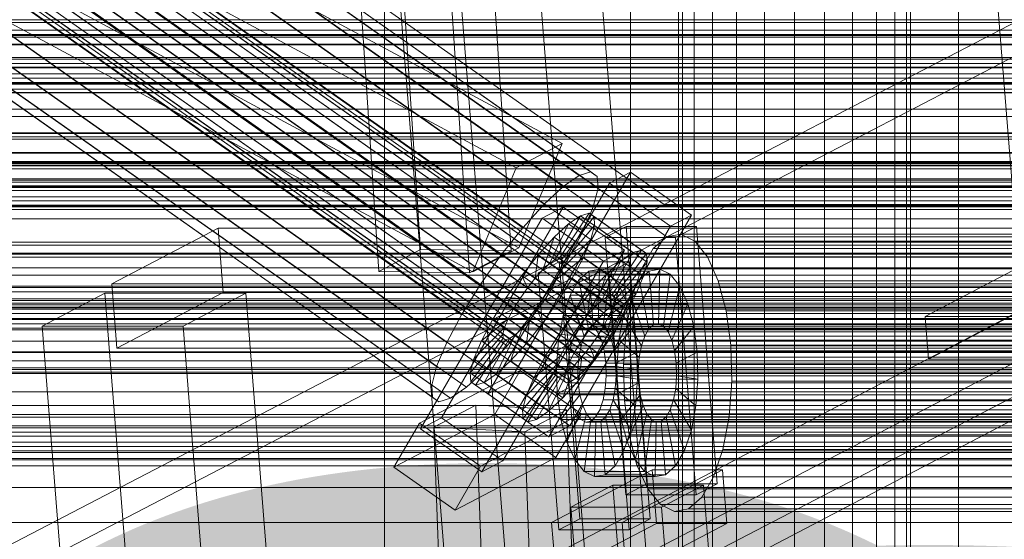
# Model space of a CAD drawing. Header units: millimetres. Extents: x -4738 to 65662, y -68080 to 6847.
# Tile 166 of 256: x -1092 to -912, y -33768 to -33673. Entities that reach past the tile are written whole.
import ezdxf

# ---------------------------------------------------------------- set-up
doc = ezdxf.new("R2010")
doc.units = ezdxf.units.MM
for name, color, linetype, lineweight in [('COTAS_O', 1, 'Continuous', 0), ('frontal_C03', 7, 'Continuous', 0), ('frontal_C10', 7, 'Continuous', 0), ('frontal_mezcladora', 7, 'Continuous', 0), ('frontal_secador', 7, 'Continuous', 0)]:
    doc.layers.add(name, color=color, linetype=linetype, lineweight=lineweight)
doc.dimstyles.new('R19_100', dxfattribs={"dimtxt": 250, "dimasz": 150, "dimexe": 150, "dimexo": 80, "dimgap": 100, "dimtad": 1, "dimtih": 1, "dimtoh": 1, "dimdsep": 46, "dimcen": 0.09, "dimadec": 0, "dimazin": 0, "dimtfac": 1, "dimtdec": 4, "dimtofl": 0, "dimtmove": 0, "dimatfit": 3, "dimfxl": 1, "dimtolj": 1, "dimtzin": 0, "dimarcsym": 0})

# ---------------------------------------------------------------- blocks, each defined once
blk = doc.blocks.new('DIM_R30_47')
at = {"layer": 'COTAS_O'}
for p, q in [((-1725, -31700), (-1025, -31700)), ((-1025, -31700), (-1070, -31850)), ((-1025, -34400), (-1025, -31700)), ((-1025, -31700), (-980, -31850)), ((-1025, -34400), (-1070, -34250)), ((-1025, -34400), (-980, -34250)), ((-1725, -34400), (-1025, -34400))]:
    blk.add_line(p, q, dxfattribs=at)
blk.add_text('2700 O', height=250, rotation=90, dxfattribs=at).set_placement((-1125, -33050))
blk = doc.blocks.new('DIM_R30_48')
at = {"layer": 'COTAS_O'}
for p, q in [((-1725, -33700), (-1575, -33655)), ((1725, -33700), (1575, -33655)), ((-1725, -34400), (-1725, -33700)), ((-1725, -33700), (1725, -33700)), ((-1725, -33700), (-1575, -33745)), ((1725, -33700), (1575, -33745)), ((1725, -34400), (1725, -33700))]:
    blk.add_line(p, q, dxfattribs=at)
blk.add_text('3450 O', height=250, dxfattribs=at).set_placement((0, -33600))
blk = doc.blocks.new('DIM_R30_53')
at = {"layer": 'COTAS_O'}
for p, q in [((-1480, -33670), (-780, -33670)), ((-780, -33670), (-825, -33820)), ((-780, -36000), (-780, -33670)), ((-780, -33670), (-735, -33820)), ((-780, -36000), (-825, -35850)), ((-780, -36000), (-735, -35850)), ((-1480, -36000), (-780, -36000))]:
    blk.add_line(p, q, dxfattribs=at)
blk.add_text('2330 O', height=250, rotation=90, dxfattribs=at).set_placement((-880, -34835))
blk = doc.blocks.new('DIM_R30_55')
at = {"layer": 'COTAS_O'}
for p, q in [((-1400, -33000), (-700, -33000)), ((-700, -33000), (-745, -33150)), ((-700, -36000), (-700, -33000)), ((-700, -33000), (-655, -33150)), ((-700, -36000), (-745, -35850)), ((-700, -36000), (-655, -35850)), ((-1400, -36000), (-700, -36000))]:
    blk.add_line(p, q, dxfattribs=at)
blk.add_text('3000 O', height=250, rotation=90, dxfattribs=at).set_placement((-800, -34500))

msp = doc.modelspace()

# ---------------------------------------------------------------- linework, layer by layer
at = {"layer": 'frontal_C03'}
for p, q in [((1496, -33673.318), (-1496, -33673.318)), ((1496, -33673.82), (-1496, -33673.82)), ((1250, -33673.31), (-1250, -33673.31)), ((1496, -33676.159), (-1496, -33676.159)), ((1496, -33676.494), (-1496, -33676.494)), ((1250, -33675.202), (-1250, -33675.202)), ((1496, -33677.76), (-1496, -33677.76)), ((1496, -33677.878), (-1496, -33677.878)), ((1250, -33680.203), (-1250, -33680.203)), ((1250, -33680.519), (-1250, -33680.519)), ((1250, -33681.313), (-1250, -33681.313)), ((-1250, -33682.078), (1250, -33682.078)), ((1250, -33683.201), (-1250, -33683.201)), ((1250, -33683.965), (-1250, -33683.965)), ((1250, -33684.759), (-1250, -33684.759)), ((1250, -33684.984), (-1250, -33684.984)), ((1250, -33685.075), (-1250, -33685.075)), ((1250, -33686.588), (-1250, -33686.588)), ((1250, -33694.075), (-1250, -33694.075)), ((1250, -33695.147), (-1250, -33695.147)), ((1250, -33699.199), (-1250, -33699.199)), ((1250, -33699.575), (-1250, -33699.575)), ((1250, -33702.661), (-1250, -33702.661)), ((1250, -33702.977), (-1250, -33702.977)), ((1250, -33703.771), (-1250, -33703.771)), ((-1250, -33704.535), (1250, -33704.535)), ((1250, -33705.658), (-1250, -33705.658)), ((1250, -33706.422), (-1250, -33706.422)), ((1250, -33707.216), (-1250, -33707.216)), ((1250, -33707.533), (-1250, -33707.533)), ((1250, -33725.118), (-1250, -33725.118)), ((1250, -33725.435), (-1250, -33725.435)), ((1250, -33726.229), (-1250, -33726.229)), ((-1250, -33726.993), (1250, -33726.993)), ((1250, -33728.116), (-1250, -33728.116)), ((1250, -33728.88), (-1250, -33728.88)), ((1250, -33729.674), (-1250, -33729.674)), ((1250, -33729.99), (-1250, -33729.99)), ((1250, -33747.576), (-1250, -33747.576)), ((1250, -33747.892), (-1250, -33747.892)), ((1250, -33748.686), (-1250, -33748.686)), ((-1250, -33749.451), (1250, -33749.451)), ((1250, -33750.573), (-1250, -33750.573)), ((1250, -33751.338), (-1250, -33751.338)), ((1250, -33752.132), (-1250, -33752.132)), ((1250, -33752.448), (-1250, -33752.448))]:
    msp.add_line(p, q, dxfattribs=at)
at = {"layer": 'frontal_C10'}
for p, q in [((-1031.626, -33516.834), (-1018.393, -33715.334)), ((-1001.806, -33715.584), (-1015.039, -33517.083)), ((-1026.049, -33719.344), (-1039.283, -33520.843)), ((-1009.462, -33719.594), (-1022.695, -33521.093)), ((-992.497, -33695.951), (-1232.962, -33566.631)), ((-1019.325, -33565.762), (-1001.7, -33786.194)), ((-975.926, -33786.194), (-993.551, -33565.762)), ((-1241.384, -33571.041), (-1000.919, -33700.361)), ((-1012.418, -33791.808), (-1030.044, -33571.375)), ((-1004.27, -33571.375), (-986.644, -33791.808)), ((-989.37, -33701.756), (-1169.06, -33575.281)), ((-987.248, -33701.132), (-1166.938, -33574.658)), ((-986.074, -33701.94), (-1165.763, -33575.466)), ((-992.295, -33703.768), (-1171.984, -33577.294)), ((-985.926, -33704.125), (-1165.615, -33577.65)), ((-983.634, -33725.746), (-1192.074, -33579.036)), ((-982.598, -33725.033), (-1191.037, -33578.323)), ((-981.846, -33724.812), (-1190.286, -33578.102)), ((-981.43, -33725.098), (-1189.869, -33578.388)), ((-981.377, -33725.872), (-1189.817, -33579.162)), ((-984.884, -33726.903), (-1193.324, -33580.192)), ((-981.692, -33727.081), (-1190.132, -33580.371)), ((-995.822, -33707.032), (-1175.512, -33580.558)), ((-986.815, -33707.536), (-1166.504, -33581.062)), ((-986.262, -33728.424), (-1194.702, -33581.714)), ((-982.353, -33728.643), (-1190.793, -33581.932)), ((-987.675, -33730.206), (-1196.115, -33583.496)), ((-1191.755, -33583.74), (-983.316, -33730.45)), ((-999.713, -33711.326), (-1179.402, -33584.851)), ((-1000.429, -33715.01), (-1240.893, -33585.69)), ((-989.027, -33732.128), (-1197.466, -33585.418)), ((-984.513, -33732.381), (-1192.953, -33585.67)), ((-988.681, -33711.943), (-1168.37, -33585.469)), ((-990.224, -33734.059), (-1198.664, -33587.348)), ((-985.864, -33734.303), (-1194.304, -33587.592)), ((-1008.851, -33719.421), (-1249.315, -33590.101)), ((-991.186, -33735.867), (-1199.626, -33589.156)), ((-987.277, -33736.085), (-1195.717, -33589.375)), ((-1003.701, -33716.356), (-1183.39, -33589.882)), ((-992.163, -33738.637), (-1200.602, -33591.926)), ((-991.848, -33737.428), (-1200.287, -33590.718)), ((-989.906, -33738.763), (-1198.346, -33592.053)), ((-988.656, -33737.607), (-1197.096, -33590.896)), ((-1171.086, -33590.57), (-991.396, -33717.045)), ((-992.11, -33739.411), (-1200.55, -33592.7)), ((-991.694, -33739.697), (-1200.134, -33592.987)), ((-990.942, -33739.476), (-1199.382, -33592.766)), ((-1007.514, -33721.78), (-1187.204, -33595.306)), ((-994.776, -33722.493), (-1174.465, -33596.019)), ((-1010.894, -33727.229), (-1190.583, -33600.754)), ((-998.59, -33727.917), (-1178.279, -33601.443)), ((-1013.609, -33732.33), (-1193.299, -33605.856)), ((-1002.578, -33732.947), (-1182.267, -33606.473)), ((-1015.475, -33736.737), (-1195.165, -33610.263)), ((-1006.468, -33737.241), (-1186.157, -33610.766)), ((-1016.364, -33740.149), (-1196.054, -33613.674)), ((-1009.995, -33740.505), (-1189.685, -33614.031)), ((-1016.217, -33742.333), (-1195.906, -33615.859)), ((-1015.042, -33743.141), (-1194.731, -33616.667)), ((-1012.92, -33742.518), (-1192.609, -33616.043)), ((-973.846, -33707.108), (-801.524, -33617.575)), ((-801.058, -33623.455), (-973.38, -33712.988)), ((-1069.68, -33639.655), (-973.846, -33707.108)), ((-908.388, -33726.1), (-915.289, -33639.798)), ((-973.38, -33712.988), (-1069.214, -33645.535)), ((-819.886, -33679.922), (-1279.266, -33920.495)), ((-1242.446, -33920.495), (-783.067, -33679.922)), ((-992.497, -33695.951), (-1000.919, -33700.361)), ((-1000.429, -33715.01), (-992.497, -33695.951)), ((-1000.919, -33700.361), (-1008.851, -33719.421)), ((-980.027, -33701.158), (-1002.278, -33739.673)), ((-992.295, -33703.768), (-989.37, -33701.756)), ((-989.37, -33701.756), (-987.248, -33701.132)), ((-987.248, -33701.132), (-986.074, -33701.94)), ((-986.074, -33701.94), (-985.926, -33704.125)), ((-980.027, -33701.158), (-983.865, -33703.163)), ((-968.846, -33709.027), (-980.027, -33701.158)), ((-1006.116, -33741.678), (-983.865, -33703.163)), ((-995.822, -33707.032), (-992.295, -33703.768)), ((-983.865, -33703.163), (-972.685, -33711.032)), ((-985.926, -33704.125), (-986.815, -33707.536)), ((-1146.168, -33796.641), (-973.846, -33707.108)), ((-1026.503, -33796.641), (-854.182, -33707.108)), ((-999.713, -33711.326), (-995.822, -33707.032)), ((-973.846, -33707.108), (-854.182, -33707.108)), ((-992.309, -33707.573), (-1014.56, -33746.088)), ((-992.309, -33707.573), (-996.147, -33709.578)), ((-989.143, -33709.14), (-993.778, -33717.164)), ((-987.556, -33708.673), (-993.027, -33716.943)), ((-981.128, -33715.443), (-992.309, -33707.573)), ((-989.143, -33709.14), (-991.33, -33710.645)), ((-991.098, -33747.542), (-968.846, -33709.027)), ((-987.556, -33708.673), (-989.143, -33709.14)), ((-979.559, -33715.885), (-989.143, -33709.14)), ((-986.815, -33707.536), (-988.681, -33711.943)), ((-986.677, -33709.278), (-987.556, -33708.673)), ((-977.972, -33715.418), (-987.556, -33708.673)), ((-972.685, -33711.032), (-968.846, -33709.027)), ((-1018.398, -33748.093), (-996.147, -33709.578)), ((-996.147, -33709.578), (-984.967, -33717.447)), ((-991.33, -33710.645), (-994.815, -33717.877)), ((-991.33, -33710.645), (-993.969, -33713.087)), ((-986.677, -33709.278), (-992.61, -33717.229)), ((-986.566, -33710.911), (-992.558, -33718.003)), ((-981.747, -33717.39), (-991.33, -33710.645)), ((-987.231, -33713.464), (-986.566, -33710.911)), ((-986.566, -33710.911), (-986.677, -33709.278)), ((-977.093, -33716.023), (-986.677, -33709.278)), ((-976.983, -33717.657), (-986.566, -33710.911)), ((-1055.439, -33711.435), (-1074.886, -33721.619)), ((-273.016, -33711.435), (-1055.439, -33711.435)), ((-1055.439, -33711.435), (-1054.499, -33723.191)), ((-1003.701, -33716.356), (-999.713, -33711.326)), ((-972.685, -33711.032), (-994.936, -33749.547)), ((-988.681, -33711.943), (-991.396, -33717.045)), ((-980.801, -33711.13), (-984.629, -33713.134)), ((-967.914, -33711.13), (-980.801, -33711.13)), ((-980.801, -33711.13), (-977.041, -33758.155)), ((-970.795, -33712.518), (-973.38, -33712.988)), ((-971.742, -33713.134), (-967.914, -33711.13)), ((-968.251, -33713.776), (-970.795, -33712.518)), ((-731.466, -33712.518), (-970.795, -33712.518)), ((-964.154, -33758.155), (-967.914, -33711.13)), ((-973.38, -33712.988), (-1145.702, -33802.521)), ((-853.715, -33712.988), (-1026.037, -33802.521)), ((-993.969, -33713.087), (-996.879, -33716.298)), ((-993.969, -33713.087), (-996.065, -33719.033)), ((-984.386, -33719.832), (-993.969, -33713.087)), ((-987.231, -33713.464), (-992.873, -33719.212)), ((-988.627, -33716.76), (-987.231, -33713.464)), ((-977.648, -33720.209), (-987.231, -33713.464)), ((-984.629, -33713.134), (-971.742, -33713.134)), ((-980.869, -33760.16), (-984.629, -33713.134)), ((-973.38, -33712.988), (-975.829, -33715.154)), ((-853.715, -33712.988), (-973.38, -33712.988)), ((-734.05, -33712.988), (-973.38, -33712.988)), ((-971.742, -33713.134), (-967.982, -33760.16)), ((-965.921, -33716.676), (-968.251, -33713.776)), ((-728.922, -33713.776), (-968.251, -33713.776)), ((-1026.049, -33719.344), (-1018.393, -33715.334)), ((-1018.393, -33715.334), (-1001.806, -33715.584)), ((-1001.806, -33715.584), (-1009.462, -33719.594)), ((-1008.851, -33719.421), (-1000.429, -33715.01)), ((-1007.514, -33721.78), (-1003.701, -33716.356)), ((-1003.38, -33753.958), (-981.128, -33715.443)), ((-996.879, -33716.298), (-999.862, -33720.061)), ((-996.879, -33716.298), (-997.443, -33720.555)), ((-987.296, -33723.044), (-996.879, -33716.298)), ((-984.967, -33717.447), (-981.128, -33715.443)), ((-984.195, -33723.909), (-979.559, -33715.885)), ((-983.443, -33723.688), (-977.972, -33715.418)), ((-983.027, -33723.974), (-977.093, -33716.023)), ((-981.747, -33717.39), (-979.559, -33715.885)), ((-979.559, -33715.885), (-977.972, -33715.418)), ((-975.829, -33715.154), (-977.975, -33718.868)), ((-977.972, -33715.418), (-977.093, -33716.023)), ((-977.093, -33716.023), (-976.983, -33717.657)), ((-736.499, -33715.154), (-975.829, -33715.154)), ((-901.599, -33714.718), (-926.099, -33727.549)), ((-984.967, -33717.447), (-1007.218, -33755.963)), ((-993.051, -33717.545), (-996.879, -33719.55)), ((-996.065, -33719.033), (-994.815, -33717.877)), ((-994.815, -33717.877), (-993.778, -33717.164)), ((-994.815, -33717.877), (-985.231, -33724.622)), ((-991.396, -33717.045), (-994.776, -33722.493)), ((-993.778, -33717.164), (-993.027, -33716.943)), ((-993.778, -33717.164), (-984.195, -33723.909)), ((-988.627, -33716.76), (-993.534, -33720.773)), ((-980.164, -33717.545), (-993.051, -33717.545)), ((-993.051, -33717.545), (-989.291, -33764.57)), ((-993.027, -33716.943), (-992.61, -33717.229)), ((-993.027, -33716.943), (-983.443, -33723.688)), ((-992.558, -33718.003), (-992.873, -33719.212)), ((-992.61, -33717.229), (-992.558, -33718.003)), ((-992.61, -33717.229), (-983.027, -33723.974)), ((-992.558, -33718.003), (-982.974, -33724.748)), ((-990.658, -33720.576), (-988.627, -33716.76)), ((-979.044, -33723.505), (-988.627, -33716.76)), ((-985.231, -33724.622), (-981.747, -33717.39)), ((-984.386, -33719.832), (-981.747, -33717.39)), ((-983.992, -33719.55), (-980.164, -33717.545)), ((-982.974, -33724.748), (-976.983, -33717.657)), ((-976.404, -33764.57), (-980.164, -33717.545)), ((-976.983, -33717.657), (-977.648, -33720.209)), ((-963.964, -33721.021), (-965.921, -33716.676)), ((-726.592, -33716.676), (-965.921, -33716.676)), ((-1009.462, -33719.594), (-1026.049, -33719.344)), ((-997.443, -33720.555), (-996.065, -33719.033)), ((-996.879, -33719.55), (-983.992, -33719.55)), ((-993.119, -33766.575), (-996.879, -33719.55)), ((-996.065, -33719.033), (-986.481, -33725.779)), ((-992.873, -33719.212), (-993.534, -33720.773)), ((-992.873, -33719.212), (-983.29, -33725.957)), ((-987.606, -33719.258), (-989.438, -33720.879)), ((-985.673, -33718.907), (-987.606, -33719.258)), ((-987.606, -33719.258), (-986.823, -33729.055)), ((-976.56, -33719.258), (-987.606, -33719.258)), ((-987.296, -33723.044), (-984.386, -33719.832)), ((-986.481, -33725.779), (-984.386, -33719.832)), ((-985.673, -33718.907), (-985.907, -33728.889)), ((-983.77, -33719.848), (-985.673, -33718.907)), ((-974.627, -33718.907), (-985.673, -33718.907)), ((-983.77, -33719.848), (-985.006, -33729.335)), ((-983.992, -33719.55), (-980.232, -33766.575)), ((-982.027, -33722.017), (-983.77, -33719.848)), ((-972.724, -33719.848), (-983.77, -33719.848)), ((-977.975, -33718.868), (-979.672, -33723.878)), ((-978.392, -33720.879), (-976.56, -33719.258)), ((-738.646, -33718.868), (-977.975, -33718.868)), ((-976.56, -33719.258), (-974.627, -33718.907)), ((-975.777, -33729.055), (-976.56, -33719.258)), ((-974.861, -33728.889), (-974.627, -33718.907)), ((-974.627, -33718.907), (-972.724, -33719.848)), ((-973.96, -33729.335), (-972.724, -33719.848)), ((-972.724, -33719.848), (-970.981, -33722.017)), ((-1074.886, -33721.619), (-292.463, -33721.619)), ((-1073.946, -33733.375), (-1074.886, -33721.619)), ((-1010.894, -33727.229), (-1007.514, -33721.78)), ((-999.862, -33720.061), (-1002.715, -33724.119)), ((-999.862, -33720.061), (-998.856, -33722.337)), ((-990.279, -33726.806), (-999.862, -33720.061)), ((-998.856, -33722.337), (-997.443, -33720.555)), ((-997.443, -33720.555), (-987.86, -33727.3)), ((-994.496, -33722.581), (-990.658, -33720.576)), ((-993.534, -33720.773), (-994.496, -33722.581)), ((-993.534, -33720.773), (-983.951, -33727.519)), ((-993.186, -33724.652), (-990.658, -33720.576)), ((-989.438, -33720.879), (-991.044, -33723.657)), ((-990.658, -33720.576), (-981.075, -33727.321)), ((-989.438, -33720.879), (-987.691, -33729.823)), ((-978.392, -33720.879), (-989.438, -33720.879)), ((-983.29, -33725.957), (-977.648, -33720.209)), ((-979.998, -33723.657), (-978.392, -33720.879)), ((-977.648, -33720.209), (-979.044, -33723.505)), ((-976.645, -33729.823), (-978.392, -33720.879)), ((-962.513, -33726.514), (-963.964, -33721.021)), ((-724.635, -33721.021), (-963.964, -33721.021)), ((-1076.126, -33723.317), (-1087.611, -33729.331)), ((-1050.353, -33723.317), (-1076.126, -33723.317)), ((-1076.126, -33723.317), (-1069.171, -33810.301)), ((-1073.946, -33733.375), (-1054.499, -33723.191)), ((-1061.837, -33729.331), (-1050.353, -33723.317)), ((-1054.499, -33723.191), (-272.076, -33723.191)), ((-1043.397, -33810.301), (-1050.353, -33723.317)), ((-1000.207, -33724.259), (-998.856, -33722.337)), ((-998.856, -33722.337), (-989.273, -33729.082)), ((-994.776, -33722.493), (-998.59, -33727.917)), ((-994.496, -33722.581), (-995.694, -33724.511)), ((-984.913, -33729.326), (-994.496, -33722.581)), ((-990.279, -33726.806), (-987.296, -33723.044)), ((-987.86, -33727.3), (-987.296, -33723.044)), ((-982.027, -33722.017), (-984.18, -33730.362)), ((-983.951, -33727.519), (-979.044, -33723.505)), ((-980.563, -33725.267), (-982.027, -33722.017)), ((-970.981, -33722.017), (-982.027, -33722.017)), ((-979.044, -33723.505), (-981.075, -33727.321)), ((-973.134, -33730.362), (-970.981, -33722.017)), ((-970.981, -33722.017), (-969.517, -33725.267)), ((-925.472, -33735.386), (-900.972, -33722.556)), ((-1002.715, -33724.119), (-1005.243, -33728.194)), ((-1002.715, -33724.119), (-1000.207, -33724.259)), ((-993.132, -33730.864), (-1002.715, -33724.119)), ((-1001.405, -33726.189), (-1000.207, -33724.259)), ((-1000.207, -33724.259), (-990.624, -33731.004)), ((-995.694, -33724.511), (-997.045, -33726.433)), ((-996.039, -33728.709), (-993.186, -33724.652)), ((-993.186, -33724.652), (-995.694, -33724.511)), ((-995.694, -33724.511), (-986.11, -33731.257)), ((-983.603, -33731.397), (-993.186, -33724.652)), ((-991.044, -33723.657), (-992.313, -33727.404)), ((-991.044, -33723.657), (-988.451, -33731.139)), ((-979.998, -33723.657), (-991.044, -33723.657)), ((-985.231, -33724.622), (-986.481, -33725.779)), ((-984.195, -33723.909), (-985.231, -33724.622)), ((-983.443, -33723.688), (-984.195, -33723.909)), ((-983.634, -33725.746), (-982.598, -33725.033)), ((-980.563, -33725.267), (-983.487, -33731.902)), ((-983.027, -33723.974), (-983.443, -33723.688)), ((-983.29, -33725.957), (-982.974, -33724.748)), ((-982.974, -33724.748), (-983.027, -33723.974)), ((-982.598, -33725.033), (-981.846, -33724.812)), ((-981.846, -33724.812), (-981.43, -33725.098)), ((-981.43, -33725.098), (-981.377, -33725.872)), ((-981.268, -33727.404), (-979.998, -33723.657)), ((-979.672, -33723.878), (-980.806, -33729.84)), ((-979.477, -33729.376), (-980.563, -33725.267)), ((-969.517, -33725.267), (-980.563, -33725.267)), ((-977.405, -33731.139), (-979.998, -33723.657)), ((-740.343, -33723.878), (-979.672, -33723.878)), ((-972.441, -33731.902), (-969.517, -33725.267)), ((-969.517, -33725.267), (-968.431, -33729.376)), ((-1013.609, -33732.33), (-1010.894, -33727.229)), ((-1005.243, -33728.194), (-1001.405, -33726.189)), ((-1002.367, -33727.997), (-1001.405, -33726.189)), ((-1001.405, -33726.189), (-991.821, -33732.935)), ((-997.045, -33726.433), (-998.458, -33728.216)), ((-996.039, -33728.709), (-997.045, -33726.433)), ((-997.045, -33726.433), (-987.462, -33733.179)), ((-993.132, -33730.864), (-990.279, -33726.806)), ((-989.273, -33729.082), (-990.279, -33726.806)), ((-986.481, -33725.779), (-987.86, -33727.3)), ((-986.262, -33728.424), (-984.884, -33726.903)), ((-984.884, -33726.903), (-983.634, -33725.746)), ((-983.951, -33727.519), (-983.29, -33725.957)), ((-981.692, -33727.081), (-982.353, -33728.643)), ((-981.377, -33725.872), (-981.692, -33727.081)), ((-961.666, -33732.781), (-962.513, -33726.514)), ((-723.183, -33726.514), (-962.513, -33726.514)), ((-1007.274, -33732.01), (-1002.367, -33727.997)), ((-1005.243, -33728.194), (-1007.274, -33732.01)), ((-995.66, -33734.94), (-1005.243, -33728.194)), ((-1003.028, -33729.558), (-1002.367, -33727.997)), ((-998.59, -33727.917), (-1002.578, -33732.947)), ((-1002.367, -33727.997), (-992.784, -33734.742)), ((-998.458, -33728.216), (-999.837, -33729.737)), ((-999.022, -33732.472), (-998.458, -33728.216)), ((-999.022, -33732.472), (-996.039, -33728.709)), ((-998.458, -33728.216), (-988.875, -33734.961)), ((-986.456, -33735.454), (-996.039, -33728.709)), ((-992.313, -33727.404), (-993.161, -33731.864)), ((-992.313, -33727.404), (-989.053, -33732.914)), ((-981.268, -33727.404), (-992.313, -33727.404)), ((-987.86, -33727.3), (-989.273, -33729.082)), ((-987.748, -33728.889), (-988.664, -33729.055)), ((-986.847, -33729.335), (-987.748, -33728.889)), ((-715.281, -33728.889), (-987.748, -33728.889)), ((-987.675, -33730.206), (-986.262, -33728.424)), ((-986.823, -33729.055), (-985.907, -33728.889)), ((-985.907, -33728.889), (-985.006, -33729.335)), ((-985.907, -33728.889), (-974.861, -33728.889)), ((-981.075, -33727.321), (-984.913, -33729.326)), ((-984.913, -33729.326), (-983.951, -33727.519)), ((-981.075, -33727.321), (-983.603, -33731.397)), ((-982.353, -33728.643), (-983.316, -33730.45)), ((-982.115, -33731.864), (-981.268, -33727.404)), ((-978.007, -33732.914), (-981.268, -33727.404)), ((-974.861, -33728.889), (-975.777, -33729.055)), ((-973.96, -33729.335), (-974.861, -33728.889)), ((-926.099, -33727.549), (-878.233, -33727.549)), ((-925.472, -33735.386), (-926.099, -33727.549)), ((-1087.611, -33729.331), (-1061.837, -33729.331)), ((-1080.656, -33816.315), (-1087.611, -33729.331)), ((-1061.837, -33729.331), (-1054.882, -33816.315)), ((-1009.335, -33737.859), (-1003.343, -33730.767)), ((-1008.67, -33735.307), (-1003.028, -33729.558)), ((-1003.343, -33730.767), (-1003.028, -33729.558)), ((-1003.343, -33730.767), (-993.76, -33737.513)), ((-1003.291, -33731.541), (-1003.343, -33730.767)), ((-1003.028, -33729.558), (-993.445, -33736.304)), ((-1001.932, -33735.684), (-999.837, -33729.737)), ((-999.837, -33729.737), (-1001.087, -33730.894)), ((-999.837, -33729.737), (-990.253, -33736.482)), ((-989.273, -33729.082), (-990.624, -33731.004)), ((-989.532, -33729.823), (-990.292, -33731.139)), ((-988.664, -33729.055), (-989.532, -33729.823)), ((-717.064, -33729.823), (-989.532, -33729.823)), ((-989.027, -33732.128), (-987.675, -33730.206)), ((-716.197, -33729.055), (-988.664, -33729.055)), ((-988.451, -33731.139), (-987.691, -33729.823)), ((-987.691, -33729.823), (-986.823, -33729.055)), ((-987.691, -33729.823), (-976.645, -33729.823)), ((-986.021, -33730.362), (-986.847, -33729.335)), ((-714.38, -33729.335), (-986.847, -33729.335)), ((-986.823, -33729.055), (-975.777, -33729.055)), ((-986.11, -33731.257), (-984.913, -33729.326)), ((-985.328, -33731.902), (-986.021, -33730.362)), ((-713.554, -33730.362), (-986.021, -33730.362)), ((-985.006, -33729.335), (-984.18, -33730.362)), ((-985.006, -33729.335), (-973.96, -33729.335)), ((-983.316, -33730.45), (-984.513, -33732.381)), ((-984.18, -33730.362), (-983.487, -33731.902)), ((-984.18, -33730.362), (-973.134, -33730.362)), ((-979.477, -33729.376), (-982.972, -33733.848)), ((-980.806, -33729.84), (-981.297, -33736.351)), ((-741.476, -33729.84), (-980.806, -33729.84)), ((-978.844, -33734.064), (-979.477, -33729.376)), ((-968.431, -33729.376), (-979.477, -33729.376)), ((-976.645, -33729.823), (-977.405, -33731.139)), ((-975.777, -33729.055), (-976.645, -33729.823)), ((-973.134, -33730.362), (-973.96, -33729.335)), ((-972.441, -33731.902), (-973.134, -33730.362)), ((-971.926, -33733.848), (-968.431, -33729.376)), ((-968.431, -33729.376), (-967.798, -33734.064)), ((-1015.475, -33736.737), (-1013.609, -33732.33)), ((-1009.225, -33739.493), (-1003.291, -33731.541)), ((-1007.274, -33732.01), (-1008.67, -33735.307)), ((-1008.346, -33740.097), (-1002.875, -33731.828)), ((-997.691, -33738.756), (-1007.274, -33732.01)), ((-1006.758, -33739.631), (-1002.123, -33731.607)), ((-1004.571, -33738.125), (-1001.087, -33730.894)), ((-1003.291, -33731.541), (-993.707, -33738.287)), ((-1002.875, -33731.828), (-1003.291, -33731.541)), ((-1002.123, -33731.607), (-1002.875, -33731.828)), ((-1002.875, -33731.828), (-993.291, -33738.573)), ((-1001.087, -33730.894), (-1002.123, -33731.607)), ((-1002.123, -33731.607), (-992.539, -33738.352)), ((-1001.932, -33735.684), (-999.022, -33732.472)), ((-1001.087, -33730.894), (-991.503, -33737.639)), ((-989.439, -33739.217), (-999.022, -33732.472)), ((-995.66, -33734.94), (-993.132, -33730.864)), ((-993.161, -33731.864), (-993.529, -33736.734)), ((-993.161, -33731.864), (-989.454, -33735.027)), ((-982.115, -33731.864), (-993.161, -33731.864)), ((-990.624, -33731.004), (-993.132, -33730.864)), ((-990.624, -33731.004), (-991.821, -33732.935)), ((-990.292, -33731.139), (-990.894, -33732.914)), ((-717.825, -33731.139), (-990.292, -33731.139)), ((-990.224, -33734.059), (-989.027, -33732.128)), ((-989.053, -33732.914), (-988.451, -33731.139)), ((-988.451, -33731.139), (-977.405, -33731.139)), ((-987.462, -33733.179), (-986.11, -33731.257)), ((-983.603, -33731.397), (-986.456, -33735.454)), ((-986.11, -33731.257), (-983.603, -33731.397)), ((-984.513, -33732.381), (-985.864, -33734.303)), ((-984.813, -33733.848), (-985.328, -33731.902)), ((-712.86, -33731.902), (-985.328, -33731.902)), ((-983.487, -33731.902), (-982.972, -33733.848)), ((-983.487, -33731.902), (-972.441, -33731.902)), ((-982.483, -33736.734), (-982.115, -33731.864)), ((-978.408, -33735.027), (-982.115, -33731.864)), ((-977.405, -33731.139), (-978.007, -33732.914)), ((-971.926, -33733.848), (-972.441, -33731.902)), ((-291.523, -33733.375), (-1073.946, -33733.375)), ((-1002.578, -33732.947), (-1006.468, -33737.241)), ((-991.821, -33732.935), (-995.66, -33734.94)), ((-991.821, -33732.935), (-992.784, -33734.742)), ((-990.894, -33732.914), (-991.295, -33735.027)), ((-991.186, -33735.867), (-990.224, -33734.059)), ((-718.426, -33732.914), (-990.894, -33732.914)), ((-989.454, -33735.027), (-989.053, -33732.914)), ((-989.053, -33732.914), (-978.007, -33732.914)), ((-988.875, -33734.961), (-987.462, -33733.179)), ((-987.462, -33733.179), (-986.456, -33735.454)), ((-985.864, -33734.303), (-987.277, -33736.085)), ((-984.514, -33736.068), (-984.813, -33733.848)), ((-712.346, -33733.848), (-984.813, -33733.848)), ((-982.972, -33733.848), (-982.673, -33736.068)), ((-982.972, -33733.848), (-971.926, -33733.848)), ((-982.673, -33736.068), (-978.844, -33734.064)), ((-978.844, -33734.064), (-967.798, -33734.064)), ((-978.707, -33739.011), (-978.844, -33734.064)), ((-978.007, -33732.914), (-978.408, -33735.027)), ((-971.627, -33736.068), (-971.926, -33733.848)), ((-967.798, -33734.064), (-971.627, -33736.068)), ((-967.798, -33734.064), (-967.661, -33739.011)), ((-961.483, -33739.395), (-961.666, -33732.781)), ((-961.666, -33732.781), (-722.337, -33732.781)), ((-1008.67, -33735.307), (-1009.335, -33737.859)), ((-999.086, -33742.052), (-1008.67, -33735.307)), ((-1004.571, -33738.125), (-1001.932, -33735.684)), ((-992.349, -33742.429), (-1001.932, -33735.684)), ((-992.784, -33734.742), (-997.691, -33738.756)), ((-997.691, -33738.756), (-995.66, -33734.94)), ((-992.784, -33734.742), (-993.445, -33736.304)), ((-991.848, -33737.428), (-991.186, -33735.867)), ((-991.295, -33735.027), (-991.469, -33737.333)), ((-718.828, -33735.027), (-991.295, -33735.027)), ((-990.253, -33736.482), (-988.875, -33734.961)), ((-989.628, -33737.333), (-989.454, -33735.027)), ((-989.454, -33735.027), (-978.408, -33735.027)), ((-988.875, -33734.961), (-989.439, -33739.217)), ((-986.456, -33735.454), (-989.439, -33739.217)), ((-987.277, -33736.085), (-988.656, -33737.607)), ((-984.448, -33738.412), (-984.514, -33736.068)), ((-984.514, -33736.068), (-712.046, -33736.068)), ((-971.627, -33736.068), (-982.673, -33736.068)), ((-982.673, -33736.068), (-982.607, -33738.412)), ((-978.408, -33735.027), (-978.582, -33737.333)), ((-971.562, -33738.412), (-971.627, -33736.068)), ((-877.606, -33735.386), (-925.472, -33735.386)), ((-1000.2, -33737.467), (-1018.623, -33747.09)), ((-1016.364, -33740.149), (-1015.475, -33736.737)), ((-1006.468, -33737.241), (-1009.995, -33740.505)), ((-999.752, -33744.604), (-1009.335, -33737.859)), ((-1009.335, -33737.859), (-1009.225, -33739.493)), ((-1000.2, -33737.467), (-1004.835, -33745.491)), ((-989.019, -33745.336), (-1000.2, -33737.467)), ((-993.76, -33737.513), (-999.752, -33744.604)), ((-993.445, -33736.304), (-999.086, -33742.052)), ((-991.503, -33737.639), (-994.987, -33744.871)), ((-993.445, -33736.304), (-993.76, -33737.513)), ((-993.76, -33737.513), (-993.707, -33738.287)), ((-993.529, -33736.734), (-989.628, -33737.333)), ((-982.483, -33736.734), (-993.529, -33736.734)), ((-993.529, -33736.734), (-993.391, -33741.682)), ((-992.539, -33738.352), (-991.503, -33737.639)), ((-990.253, -33736.482), (-992.349, -33742.429)), ((-992.163, -33738.637), (-991.848, -33737.428)), ((-991.503, -33737.639), (-990.253, -33736.482)), ((-991.469, -33737.333), (-991.404, -33739.677)), ((-719.002, -33737.333), (-991.469, -33737.333)), ((-988.656, -33737.607), (-989.906, -33738.763)), ((-989.628, -33737.333), (-978.582, -33737.333)), ((-989.563, -33739.677), (-989.628, -33737.333)), ((-978.582, -33737.333), (-982.483, -33736.734)), ((-982.345, -33741.682), (-982.483, -33736.734)), ((-981.297, -33736.351), (-981.113, -33742.965)), ((-741.968, -33736.351), (-981.297, -33736.351)), ((-978.582, -33737.333), (-978.517, -33739.677)), ((-999.641, -33746.238), (-1009.225, -33739.493)), ((-1009.225, -33739.493), (-1008.346, -33740.097)), ((-1008.346, -33740.097), (-1006.758, -33739.631)), ((-1006.758, -33739.631), (-1004.571, -33738.125)), ((-997.175, -33746.376), (-1006.758, -33739.631)), ((-1006.116, -33741.678), (-1002.278, -33739.673)), ((-994.987, -33744.871), (-1004.571, -33738.125)), ((-1002.278, -33739.673), (-991.098, -33747.542)), ((-993.707, -33738.287), (-999.641, -33746.238)), ((-999.086, -33742.052), (-997.691, -33738.756)), ((-993.291, -33738.573), (-998.762, -33746.842)), ((-992.539, -33738.352), (-997.175, -33746.376)), ((-993.707, -33738.287), (-993.291, -33738.573)), ((-993.391, -33741.682), (-989.563, -33739.677)), ((-993.291, -33738.573), (-992.539, -33738.352)), ((-989.439, -33739.217), (-992.349, -33742.429)), ((-992.11, -33739.411), (-992.163, -33738.637)), ((-991.694, -33739.697), (-992.11, -33739.411)), ((-990.942, -33739.476), (-991.694, -33739.697)), ((-991.404, -33739.677), (-991.104, -33741.898)), ((-718.937, -33739.677), (-991.404, -33739.677)), ((-989.906, -33738.763), (-990.942, -33739.476)), ((-989.563, -33739.677), (-978.517, -33739.677)), ((-989.263, -33741.898), (-989.563, -33739.677)), ((-984.623, -33740.719), (-984.448, -33738.412)), ((-711.981, -33738.412), (-984.448, -33738.412)), ((-982.607, -33738.412), (-982.782, -33740.719)), ((-978.707, -33739.011), (-982.607, -33738.412)), ((-982.607, -33738.412), (-971.562, -33738.412)), ((-978.517, -33739.677), (-982.345, -33741.682)), ((-979.075, -33743.881), (-978.707, -33739.011)), ((-967.661, -33739.011), (-978.707, -33739.011)), ((-978.517, -33739.677), (-978.217, -33741.898)), ((-971.736, -33740.719), (-971.562, -33738.412)), ((-971.562, -33738.412), (-967.661, -33739.011)), ((-967.661, -33739.011), (-968.029, -33743.881)), ((-961.974, -33745.905), (-961.483, -33739.395)), ((-722.153, -33739.395), (-961.483, -33739.395)), ((-1016.217, -33742.333), (-1016.364, -33740.149)), ((-1009.995, -33740.505), (-1012.92, -33742.518)), ((-998.762, -33746.842), (-1008.346, -33740.097)), ((-985.024, -33742.832), (-984.623, -33740.719)), ((-712.155, -33740.719), (-984.623, -33740.719)), ((-982.782, -33740.719), (-983.183, -33742.832)), ((-979.075, -33743.881), (-982.782, -33740.719)), ((-982.782, -33740.719), (-971.736, -33740.719)), ((-972.137, -33742.832), (-971.736, -33740.719)), ((-971.736, -33740.719), (-968.029, -33743.881)), ((-1015.042, -33743.141), (-1016.217, -33742.333)), ((-1012.92, -33742.518), (-1015.042, -33743.141)), ((-994.936, -33749.547), (-1006.116, -33741.678)), ((-999.752, -33744.604), (-999.086, -33742.052)), ((-992.349, -33742.429), (-994.987, -33744.871)), ((-982.345, -33741.682), (-993.391, -33741.682)), ((-993.391, -33741.682), (-992.758, -33746.37)), ((-992.758, -33746.37), (-989.263, -33741.898)), ((-991.104, -33741.898), (-990.59, -33743.844)), ((-718.637, -33741.898), (-991.104, -33741.898)), ((-989.263, -33741.898), (-978.217, -33741.898)), ((-988.749, -33743.844), (-989.263, -33741.898)), ((-985.626, -33744.607), (-985.024, -33742.832)), ((-712.557, -33742.832), (-985.024, -33742.832)), ((-983.183, -33742.832), (-983.785, -33744.607)), ((-979.922, -33748.342), (-983.183, -33742.832)), ((-983.183, -33742.832), (-972.137, -33742.832)), ((-981.712, -33746.37), (-982.345, -33741.682)), ((-978.217, -33741.898), (-981.712, -33746.37)), ((-981.113, -33742.965), (-980.267, -33749.232)), ((-741.784, -33742.965), (-981.113, -33742.965)), ((-978.217, -33741.898), (-977.703, -33743.844)), ((-972.739, -33744.607), (-972.137, -33742.832)), ((-972.137, -33742.832), (-968.876, -33748.342)), ((-1008.301, -33743.801), (-1015.957, -33747.811)), ((-991.685, -33744.615), (-1008.301, -33743.801)), ((-1008.301, -33743.801), (-1006.076, -33804.629)), ((-999.641, -33746.238), (-999.752, -33744.604)), ((-999.341, -33748.625), (-991.685, -33744.615)), ((-994.987, -33744.871), (-997.175, -33746.376)), ((-989.459, -33805.442), (-991.685, -33744.615)), ((-991.673, -33750.479), (-988.749, -33743.844)), ((-990.59, -33743.844), (-989.897, -33745.383)), ((-718.123, -33743.844), (-990.59, -33743.844)), ((-988.749, -33743.844), (-977.703, -33743.844)), ((-988.056, -33745.383), (-988.749, -33743.844)), ((-986.386, -33745.923), (-985.626, -33744.607)), ((-713.158, -33744.607), (-985.626, -33744.607)), ((-983.785, -33744.607), (-984.545, -33745.923)), ((-981.192, -33752.089), (-983.785, -33744.607)), ((-983.785, -33744.607), (-972.739, -33744.607)), ((-977.703, -33743.844), (-980.627, -33750.479)), ((-979.922, -33748.342), (-979.075, -33743.881)), ((-968.029, -33743.881), (-979.075, -33743.881)), ((-977.703, -33743.844), (-977.01, -33745.383)), ((-973.499, -33745.923), (-972.739, -33744.607)), ((-972.739, -33744.607), (-970.146, -33752.089)), ((-968.029, -33743.881), (-968.876, -33748.342)), ((-1023.258, -33755.114), (-1004.835, -33745.491)), ((-1018.398, -33748.093), (-1014.56, -33746.088)), ((-1014.56, -33746.088), (-1003.38, -33753.958)), ((-1007.442, -33754.959), (-989.019, -33745.336)), ((-1004.835, -33745.491), (-993.655, -33753.36)), ((-998.762, -33746.842), (-999.641, -33746.238)), ((-997.175, -33746.376), (-998.762, -33746.842)), ((-993.655, -33753.36), (-989.019, -33745.336)), ((-981.712, -33746.37), (-992.758, -33746.37)), ((-992.758, -33746.37), (-991.673, -33750.479)), ((-990.209, -33753.728), (-988.056, -33745.383)), ((-989.897, -33745.383), (-989.071, -33746.411)), ((-717.429, -33745.383), (-989.897, -33745.383)), ((-989.071, -33746.411), (-988.17, -33746.857)), ((-716.604, -33746.411), (-989.071, -33746.411)), ((-988.466, -33755.898), (-987.23, -33746.411)), ((-988.17, -33746.857), (-987.254, -33746.69)), ((-715.702, -33746.857), (-988.17, -33746.857)), ((-988.056, -33745.383), (-977.01, -33745.383)), ((-987.23, -33746.411), (-988.056, -33745.383)), ((-987.254, -33746.69), (-986.386, -33745.923)), ((-714.787, -33746.69), (-987.254, -33746.69)), ((-987.23, -33746.411), (-976.184, -33746.411)), ((-986.329, -33746.857), (-987.23, -33746.411)), ((-986.563, -33756.839), (-986.329, -33746.857)), ((-713.919, -33745.923), (-986.386, -33745.923)), ((-985.413, -33746.69), (-986.329, -33746.857)), ((-986.329, -33746.857), (-975.283, -33746.857)), ((-984.545, -33745.923), (-985.413, -33746.69)), ((-984.63, -33756.487), (-985.413, -33746.69)), ((-985.413, -33746.69), (-974.367, -33746.69)), ((-982.798, -33754.867), (-984.545, -33745.923)), ((-984.545, -33745.923), (-973.499, -33745.923)), ((-980.627, -33750.479), (-981.712, -33746.37)), ((-977.01, -33745.383), (-979.163, -33753.728)), ((-976.184, -33746.411), (-977.42, -33755.898)), ((-977.01, -33745.383), (-976.184, -33746.411)), ((-976.184, -33746.411), (-975.283, -33746.857)), ((-975.283, -33746.857), (-975.517, -33756.839)), ((-975.283, -33746.857), (-974.367, -33746.69)), ((-974.367, -33746.69), (-973.499, -33745.923)), ((-974.367, -33746.69), (-973.584, -33756.487)), ((-973.499, -33745.923), (-971.752, -33754.867)), ((-963.107, -33751.868), (-961.974, -33745.905)), ((-722.645, -33745.905), (-961.974, -33745.905)), ((-1023.258, -33755.114), (-1018.623, -33747.09)), ((-1018.623, -33747.09), (-1007.442, -33754.959)), ((-1007.218, -33755.963), (-1018.398, -33748.093)), ((-1015.957, -33747.811), (-999.341, -33748.625)), ((-1013.732, -33808.639), (-1015.957, -33747.811)), ((-997.116, -33809.453), (-999.341, -33748.625)), ((-991.098, -33747.542), (-994.936, -33749.547)), ((-981.192, -33752.089), (-979.922, -33748.342)), ((-968.876, -33748.342), (-979.922, -33748.342)), ((-968.876, -33748.342), (-970.146, -33752.089)), ((-980.627, -33750.479), (-991.673, -33750.479)), ((-991.673, -33750.479), (-990.209, -33753.728)), ((-979.163, -33753.728), (-980.627, -33750.479)), ((-980.267, -33749.232), (-978.816, -33754.725)), ((-740.938, -33749.232), (-980.267, -33749.232)), ((-982.798, -33754.867), (-981.192, -33752.089)), ((-970.146, -33752.089), (-981.192, -33752.089)), ((-970.146, -33752.089), (-971.752, -33754.867)), ((-964.805, -33756.877), (-963.107, -33751.868)), ((-723.778, -33751.868), (-963.107, -33751.868)), ((-993.655, -33753.36), (-1012.078, -33762.983)), ((-1003.38, -33753.958), (-1007.218, -33755.963)), ((-979.163, -33753.728), (-990.209, -33753.728)), ((-990.209, -33753.728), (-988.466, -33755.898)), ((-977.42, -33755.898), (-979.163, -33753.728)), ((-1012.078, -33762.983), (-1023.258, -33755.114)), ((-1007.442, -33754.959), (-1012.078, -33762.983)), ((-976.049, -33755.594), (-994.424, -33765.217)), ((-977.42, -33755.898), (-988.466, -33755.898)), ((-988.466, -33755.898), (-986.563, -33756.839)), ((-984.63, -33756.487), (-982.798, -33754.867)), ((-971.752, -33754.867), (-982.798, -33754.867)), ((-981.537, -33765.217), (-963.162, -33755.594)), ((-978.816, -33754.725), (-976.859, -33759.069)), ((-739.487, -33754.725), (-978.816, -33754.725)), ((-975.517, -33756.839), (-977.42, -33755.898)), ((-963.162, -33755.594), (-976.049, -33755.594)), ((-976.049, -33755.594), (-975.266, -33765.391)), ((-971.752, -33754.867), (-973.584, -33756.487)), ((-962.379, -33765.391), (-963.162, -33755.594)), ((-986.563, -33756.839), (-984.63, -33756.487)), ((-975.517, -33756.839), (-986.563, -33756.839)), ((-973.584, -33756.487), (-984.63, -33756.487)), ((-973.584, -33756.487), (-975.517, -33756.839)), ((-966.951, -33760.591), (-964.805, -33756.877)), ((-725.476, -33756.877), (-964.805, -33756.877)), ((-983.249, -33758.401), (-990.906, -33762.411)), ((-966.681, -33758.401), (-983.249, -33758.401)), ((-983.249, -33758.401), (-979.521, -33805.035)), ((-980.869, -33760.16), (-977.041, -33758.155)), ((-977.041, -33758.155), (-964.154, -33758.155)), ((-976.859, -33759.069), (-974.529, -33761.969)), ((-737.529, -33759.069), (-976.859, -33759.069)), ((-974.337, -33762.411), (-966.681, -33758.401)), ((-964.154, -33758.155), (-967.982, -33760.16)), ((-962.952, -33805.035), (-966.681, -33758.401)), ((-967.982, -33760.16), (-980.869, -33760.16)), ((-969.4, -33762.757), (-966.951, -33760.591)), ((-727.622, -33760.591), (-966.951, -33760.591)), ((-990.906, -33762.411), (-974.337, -33762.411)), ((-987.177, -33809.044), (-990.906, -33762.411)), ((-974.529, -33761.969), (-971.985, -33763.227)), ((-735.199, -33761.969), (-974.529, -33761.969)), ((-970.608, -33809.044), (-974.337, -33762.411)), ((-971.985, -33763.227), (-969.4, -33762.757)), ((-732.655, -33763.227), (-971.985, -33763.227)), ((-730.071, -33762.757), (-969.4, -33762.757)), ((-993.119, -33766.575), (-989.291, -33764.57)), ((-989.291, -33764.57), (-976.404, -33764.57)), ((-976.404, -33764.57), (-980.232, -33766.575)), ((-994.424, -33765.217), (-981.537, -33765.217)), ((-993.641, -33775.014), (-994.424, -33765.217)), ((-993.641, -33775.014), (-975.266, -33765.391)), ((-980.232, -33766.575), (-993.119, -33766.575)), ((-981.537, -33765.217), (-980.754, -33775.014)), ((-962.379, -33765.391), (-980.754, -33775.014)), ((-975.266, -33765.391), (-962.379, -33765.391))]:
    msp.add_line(p, q, dxfattribs=at)
at = {"layer": 'frontal_mezcladora'}
for p, q in [((-980, -35980), (-980, -33390)), ((-920, -35980), (-920, -33390)), ((-971.2, -34900), (-971.2, -33450)), ((-970.478, -34900), (-970.478, -33450)), ((-968.36, -34900), (-968.36, -33450)), ((-964.991, -34900), (-964.991, -33450)), ((-960.6, -34900), (-960.6, -33450)), ((-955.487, -34900), (-955.487, -33450)), ((-950, -33450), (-950, -34900)), ((-944.513, -34900), (-944.513, -33450)), ((-939.4, -34900), (-939.4, -33450)), ((-935.009, -34900), (-935.009, -33450)), ((-931.64, -34900), (-931.64, -33450)), ((-929.522, -34900), (-929.522, -33450)), ((-928.8, -34900), (-928.8, -33450))]:
    msp.add_line(p, q, dxfattribs=at)
at = {"layer": 'frontal_secador'}
for p, q in [((-1250, -33676), (1250, -33676)), ((-1250, -33682), (1250, -33682)), ((-1250, -33685), (1250, -33685)), ((1250, -33686), (-1250, -33686)), ((-1250, -33686.659), (1250, -33686.659)), ((1250, -33689.659), (-1250, -33689.659)), ((-1250, -33691), (1250, -33691)), ((1250, -33694), (-1250, -33694)), ((-1250, -33694.728), (1250, -33694.728)), ((-1250, -33697.588), (1250, -33697.588)), ((1250, -33697.611), (-1250, -33697.611)), ((1250, -33697.728), (-1250, -33697.728)), ((-1250, -33699.387), (1250, -33699.387)), ((1250, -33699.918), (-1250, -33699.918)), ((-1250, -33700), (1250, -33700)), ((1250, -33700.588), (-1250, -33700.588)), ((1250, -33702.387), (-1250, -33702.387)), ((1250, -33703), (-1250, -33703)), ((-1250, -33703.65), (1250, -33703.65)), ((1250, -33704), (-1250, -33704)), ((1250, -33707.382), (-1250, -33707.382)), ((-1250, -33708), (1250, -33708)), ((1250, -33709.689), (-1250, -33709.689)), ((1250, -33714), (-1250, -33714)), ((1250, -33714.545), (-1250, -33714.545)), ((1250, -33716), (-1250, -33716)), ((1250, -33716.144), (-1250, -33716.144)), ((1250, -33716.709), (-1250, -33716.709)), ((1250, -33718.686), (-1250, -33718.686)), ((1250, -33720), (-1250, -33720)), ((1320, -33722), (-1320, -33722)), ((1320, -33722.273), (-1320, -33722.273)), ((1320, -33723.072), (-1320, -33723.072)), ((1250, -33722), (-1250, -33722)), ((1320, -33724.343), (-1320, -33724.343)), ((1250, -33724.651), (-1250, -33724.651)), ((1320, -33726), (-1320, -33726)), ((1250, -33725.859), (-1250, -33725.859)), ((-1250, -33726), (1250, -33726)), ((1320, -33727.929), (-1320, -33727.929)), ((-1320, -33730), (1320, -33730)), ((-1250, -33730), (1250, -33730)), ((1320, -33732.071), (-1320, -33732.071)), ((1320, -33734), (-1320, -33734)), ((1250, -33734.141), (-1250, -33734.141)), ((1320, -33735.657), (-1320, -33735.657)), ((1320, -33736.928), (-1320, -33736.928)), ((1320, -33737.727), (-1320, -33737.727)), ((1320, -33738), (-1320, -33738)), ((1250, -33737.285), (-1250, -33737.285)), ((1250, -33738), (-1250, -33738)), ((1250, -33741.314), (-1250, -33741.314)), ((1250, -33743.856), (-1250, -33743.856)), ((1250, -33745.455), (-1250, -33745.455)), ((1250, -33746), (-1250, -33746)), ((1360, -33753.5), (-1360, -33753.5)), ((1250, -33753.75), (-1250, -33753.75)), ((1360, -33754.863), (-1360, -33754.863)), ((1360, -33758.859), (-1360, -33758.859)), ((1360, -33765.216), (-1360, -33765.216))]:
    msp.add_line(p, q, dxfattribs=at)

# ---------------------------------------------------------------- dimensions: what is measured, and where the dimension line sits
at = {"layer": 'COTAS_O'}
for p1, p2, distance, picture, middle in [((-1725, -34400), (-1725, -31700), -700, 'DIM_R30_47', (-1025, -33050)), ((-1400, -36000), (-1400, -33000), -700, 'DIM_R30_55', (-700, -34500)), ((-1725, -34400), (1725, -34400), 700, 'DIM_R30_48', (0, -33700)), ((-1480, -36000), (-1480, -33670), -700, 'DIM_R30_53', (-780, -34835))]:
    dim = msp.add_aligned_dim(p1=p1, p2=p2, distance=distance, text='<> O', dimstyle='R19_100', dxfattribs=at)
    dim.commit()
    dim.dimension.update_dxf_attribs({"geometry": picture, "text_midpoint": middle})

doc.saveas('drawing.dxf')
